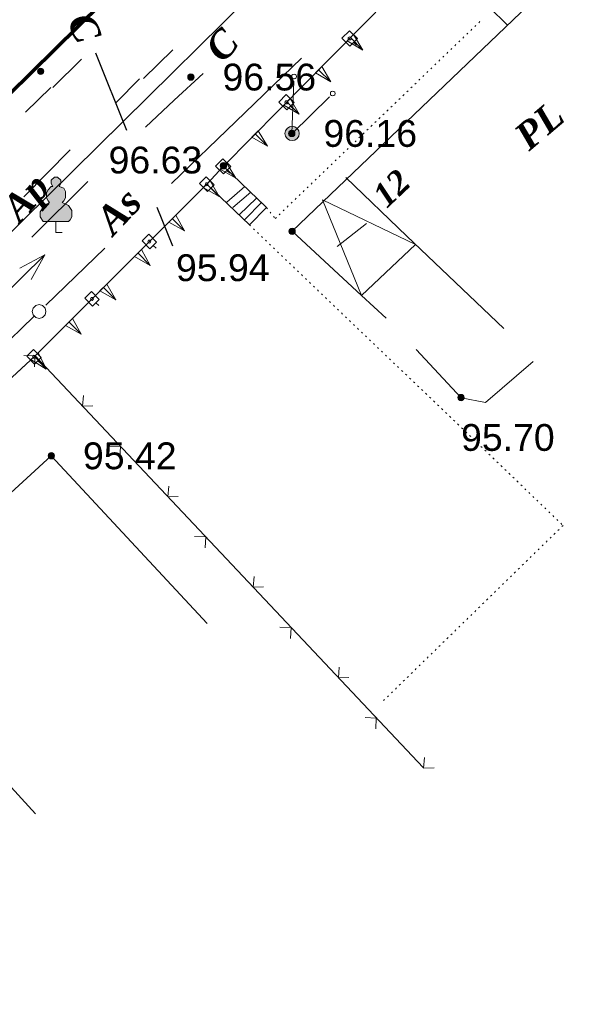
# Model space of a CAD drawing. Header units: millimetres. Extents: x 9396 to 25236, y 15106 to 31102.
# Tile 12 of 256: x 9636 to 9672, y 15907 to 15969. Entities that reach past the tile are written whole.
import ezdxf
from ezdxf.enums import TextEntityAlignment as Align

# ---------------------------------------------------------------- set-up
doc = ezdxf.new("R2010")
doc.units = ezdxf.units.MM
doc.linetypes.add('DOT', pattern=[0.25, 0, -0.25])
doc.linetypes.add('HIDDEN', pattern=[0.375, 0.25, -0.125])
for name, color, linetype, lineweight, true_color in [('1001010', 7, 'Continuous', 9, 0x000000), ('10010230', 7, 'Continuous', 20, 0x000000), ('1060000', 7, 'Continuous', 9, 0x000000), ('1070000', 7, 'DOT', 9, 0x000000), ('2030012', 7, 'Continuous', 9, 0x000000), ('21100200', 7, 'HIDDEN', 0, 0x800080), ('3000113', 7, 'Continuous', 9, 0x000000), ('3000130', 7, 'Continuous', 9, 0x000000), ('3000220', 7, 'Continuous', 9, 0x000000), ('3000260', 7, 'Continuous', 9, 0x000000), ('4000210', 7, 'Continuous', 9, 0x000000), ('5010210', 7, 'Continuous', 20, 0x008000), ('5010320', 7, 'Continuous', 20, 0x800000), ('6011210', 1, 'Continuous', 9, 0xff0000), ('7010120', 7, 'Continuous', 9, 0x000080), ('9010110', 7, 'Continuous', 9, 0x000000), ('9010120', 7, 'Continuous', 20, 0x000000)]:
    doc.layers.add(name, color=color, linetype=linetype, lineweight=lineweight, true_color=true_color)
doc.layers.add('Канализация', color=1, linetype='Continuous', lineweight=70)
doc.styles.add('1', font='timesbi.ttf', dxfattribs={"height": 0.00127})
doc.styles.add('10', font='timesbi.ttf', dxfattribs={"height": 0.001481})
doc.styles.add('3', font='timesbi.ttf', dxfattribs={"height": 0.001693})
doc.styles.add('9', font='timesbi.ttf', dxfattribs={"height": 0.001693})
doc.styles.add('F2', font='arial.ttf', dxfattribs={"height": 0.001693})

# ---------------------------------------------------------------- blocks, each defined once
blk = doc.blocks.new('SYMBOL21100200')
at = {"true_color": 0x800080}
h = blk.add_hatch(color=216, dxfattribs=at)
edge = h.paths.add_edge_path()
edge.add_arc((0, 0), 0.1, 0, 360)
at = {"color": 216, "linetype": 'Continuous', "lineweight": 0, "true_color": 0x800080}
blk.add_circle((0, 0), 0.1, dxfattribs=at)
blk = doc.blocks.new('SYMBOL2030012')
at = {"true_color": 0xffffff}
h = blk.add_hatch(color=7, dxfattribs=at)
edge = h.paths.add_edge_path()
edge.add_arc((0, 0), 0.225, 0, 360)
at = {"true_color": 0x000000}
h = blk.add_hatch(color=18, dxfattribs=at)
edge = h.paths.add_edge_path()
edge.add_arc((0, 0), 0.05, 0, 360)
at = {"color": 18, "linetype": 'Continuous', "lineweight": 0, "true_color": 0x000000}
for radius in [0.225, 0.05]:
    blk.add_circle((0, 0), radius, dxfattribs=at)
blk = doc.blocks.new('SYMBOL4000210')
at = {"true_color": 0xffffff}
blk.add_hatch(color=7, dxfattribs=at).paths.add_polyline_path([(0.05, 1.75), (-0.05, 1.75), (-0.15, 1.65), (-0.15, 1.55), (-0.1, 1.45), (-0.15, 1.45), (-0.25, 1.35), (-0.3, 1.25), (-0.3, 1.1), (-0.25, 1), (-0.2, 0.95), (-0.3, 0.9), (-0.35, 0.85), (-0.4, 0.8), (-0.5, 0.65), (-0.5, 0.5), (-0.4, 0.35), (-0.3, 0.35), (-0.1, 0.35), (0, 0.35), (0.15, 0.35), (0.4, 0.35), (0.45, 0.4), (0.5, 0.5), (0.5, 0.7), (0.4, 0.85), (0.2, 0.95), (0.25, 1), (0.3, 1.1), (0.3, 1.3), (0.25, 1.4), (0.1, 1.45), (0.15, 1.55), (0.15, 1.65)])
at = {"color": 18, "linetype": 'Continuous', "lineweight": 0, "true_color": 0x000000, "flags": 128}
blk.add_lwpolyline([(0.05, 1.75), (-0.05, 1.75), (-0.15, 1.65), (-0.15, 1.55), (-0.1, 1.45), (-0.15, 1.45), (-0.25, 1.35), (-0.3, 1.25), (-0.3, 1.1), (-0.25, 1), (-0.2, 0.95), (-0.3, 0.9), (-0.35, 0.85), (-0.4, 0.8), (-0.5, 0.65), (-0.5, 0.5), (-0.4, 0.35), (-0.3, 0.35), (-0.1, 0.35), (0, 0.35), (0.15, 0.35), (0.4, 0.35), (0.45, 0.4), (0.5, 0.5), (0.5, 0.7), (0.4, 0.85), (0.2, 0.95), (0.25, 1), (0.3, 1.1), (0.3, 1.3), (0.25, 1.4), (0.1, 1.45), (0.15, 1.55), (0.15, 1.65), (0.05, 1.75)], close=True, dxfattribs=at)
blk.add_lwpolyline([(0, 0.35), (0, 0), (0.2, 0)], dxfattribs=at)

msp = doc.modelspace()

# ---------------------------------------------------------------- linework, layer by layer
at = {"layer": '1001010', "color": 253}
for p, q in [((9653.618, 15955.997), (9673.038, 15974.577)), ((9660.869, 15955.689), (9657.014, 15959.394)), ((9649.483, 15957.836), (9650.62, 15958.825)), ((9649.879, 15957.49), (9651.016, 15958.479)), ((9650.274, 15957.045), (9651.362, 15958.083)), ((9650.62, 15956.748), (9651.708, 15957.836)), ((9658.321, 15956.5), (9656.469, 15955.045)), ((9660.869, 15955.689), (9666.996, 15949.863)), ((9638.398, 15941.817), (9648.247, 15931.223))]:
    msp.add_line(p, q, dxfattribs=at)
for points in [[(9673.038, 15974.577, 14.949), (9668.448, 15978.906, 14.949), (9662.602, 15973.575, 14.949), (9667.235, 15969.026, 14.949)], [(9650.917, 15956.402, 0), (9648.222, 15958.973, 0), (9649.278, 15960.117, 0)], [(9649.278, 15960.117, 0), (9652.005, 15957.49, 0), (9650.917, 15956.402, 0)], [(9658.012, 15951.952, 0), (9655.54, 15957.984, 0), (9661.424, 15955.166, 0)], [(9653.618, 15955.997, 0), (9658.012, 15951.952, 0), (9661.424, 15955.166, 0)], [(9638.398, 15941.817, 0), (9626.598, 15931.017, 0), (9637.401, 15919.215, 0)]]:
    msp.add_polyline3d(points, dxfattribs=at)
at = {"layer": '10010230', "color": 253}
for p, q in [((9649.278, 15960.117), (9663.31, 15974.299)), ((9657.301, 15968.227), (9658.081, 15967.447)), ((9655.291, 15966.197), (9656.071, 15965.427)), ((9653.291, 15964.167), (9654.071, 15963.397)), ((9651.281, 15962.147), (9652.061, 15961.367)), ((9649.281, 15960.117), (9650.061, 15959.347)), ((9648.221, 15958.977), (9649.001, 15958.197)), ((9646.041, 15956.797), (9646.821, 15956.017)), ((9643.871, 15954.627), (9644.651, 15953.847)), ((9641.691, 15952.447), (9642.471, 15951.677)), ((9639.511, 15950.277), (9640.291, 15949.497)), ((9637.341, 15948.107), (9638.081, 15947.297))]:
    msp.add_line(p, q, dxfattribs=at)
for points in [[(9657.101, 15968.017, 0), (9658.081, 15967.447, 0), (9657.501, 15968.427, 0)], [(9655.091, 15965.997, 0), (9656.071, 15965.427, 0), (9655.491, 15966.397, 0)], [(9653.091, 15963.967, 0), (9654.071, 15963.397, 0), (9653.491, 15964.377, 0)], [(9651.081, 15961.937, 0), (9652.061, 15961.367, 0), (9651.481, 15962.347, 0)], [(9649.081, 15959.917, 0), (9650.061, 15959.347, 0), (9649.481, 15960.317, 0)], [(9648.001, 15958.757, 0), (9649.001, 15958.197, 0), (9648.441, 15959.187, 0)], [(9623.784, 15935.573, 0), (9637.369, 15948.133, 0), (9648.222, 15958.973, 0)], [(9645.831, 15956.577, 0), (9646.821, 15956.017, 0), (9646.261, 15957.017, 0)], [(9643.651, 15954.407, 0), (9644.651, 15953.847, 0), (9644.091, 15954.847, 0)], [(9641.471, 15952.237, 0), (9642.471, 15951.677, 0), (9641.911, 15952.667, 0)], [(9639.301, 15950.057, 0), (9640.291, 15949.497, 0), (9639.731, 15950.497, 0)], [(9637.111, 15947.897, 0), (9638.081, 15947.297, 0), (9637.981, 15947.497, 0), (9637.561, 15948.317, 0)]]:
    msp.add_polyline3d(points, dxfattribs=at)
for points in [[(9657.101, 15968.017, 0), (9658.081, 15967.447, 0), (9657.501, 15968.427, 0), (9657.101, 15968.017, 0)], [(9655.091, 15965.997, 0), (9656.071, 15965.427, 0), (9655.491, 15966.397, 0), (9655.091, 15965.997, 0)], [(9653.091, 15963.967, 0), (9654.071, 15963.397, 0), (9653.491, 15964.377, 0), (9653.091, 15963.967, 0)], [(9651.081, 15961.937, 0), (9652.061, 15961.367, 0), (9651.481, 15962.347, 0), (9651.081, 15961.937, 0)], [(9649.081, 15959.917, 0), (9650.061, 15959.347, 0), (9649.481, 15960.317, 0), (9649.081, 15959.917, 0)], [(9648.001, 15958.757, 0), (9649.001, 15958.197, 0), (9648.441, 15959.187, 0), (9648.001, 15958.757, 0)], [(9645.831, 15956.577, 0), (9646.821, 15956.017, 0), (9646.261, 15957.017, 0), (9645.831, 15956.577, 0)], [(9643.651, 15954.407, 0), (9644.651, 15953.847, 0), (9644.091, 15954.847, 0), (9643.651, 15954.407, 0)], [(9641.471, 15952.237, 0), (9642.471, 15951.677, 0), (9641.911, 15952.667, 0), (9641.471, 15952.237, 0)], [(9639.301, 15950.057, 0), (9640.291, 15949.497, 0), (9639.731, 15950.497, 0), (9639.301, 15950.057, 0)], [(9637.111, 15947.897, 0), (9638.081, 15947.297, 0), (9637.981, 15947.497, 0), (9637.561, 15948.317, 0), (9637.371, 15948.137, 0), (9637.111, 15947.897, 0)]]:
    msp.add_polyline3d(points, close=True, dxfattribs=at)
at = {"layer": '1060000', "color": 253}
msp.add_line((9601.678, 15922.277), (9663.018, 15982.737), dxfattribs=at)
at = {"layer": '1070000', "color": 253}
msp.add_line((9650.917, 15956.402), (9665.305, 15942.657), dxfattribs=at)
for points in [[(9652.005, 15957.49, 0), (9652.549, 15956.798, 0), (9665.602, 15969.356, 0)], [(9665.305, 15942.657, 0), (9670.744, 15937.416, 0), (9659.224, 15926.192, 0)]]:
    msp.add_polyline3d(points, dxfattribs=at)
at = {"layer": '3000113', "color": 253}
msp.add_line((9659.563, 15950.512), (9658.012, 15951.952), dxfattribs=at)
msp.add_polyline3d([(9661.457, 15948.523, 0), (9664.298, 15945.477, 0), (9665.838, 15945.177, 0), (9668.847, 15947.765, 0)], dxfattribs=at)
at = {"layer": '3000130', "color": 253}
for p, q in [((9661.25, 15972.218), (9649.278, 15960.117)), ((9657.681, 15967.757), (9657.501, 15967.937)), ((9653.691, 15963.727), (9653.511, 15963.897)), ((9649.681, 15959.677), (9649.501, 15959.847)), ((9648.222, 15958.973), (9637.369, 15948.133)), ((9648.651, 15958.547), (9648.471, 15958.727)), ((9645.021, 15954.927), (9644.841, 15955.107)), ((9641.391, 15951.307), (9641.211, 15951.477)), ((9637.731, 15947.647), (9637.551, 15947.817))]:
    msp.add_line(p, q, dxfattribs=at)
for points in [[(9657.241, 15968.667, 0), (9656.771, 15968.187, 0), (9657.271, 15967.697, 0), (9657.741, 15968.167, 0), (9657.241, 15968.667, 0)], [(9657.261, 15968.087, 0), (9657.301, 15968.097, 0), (9657.341, 15968.137, 0), (9657.351, 15968.177, 0), (9657.341, 15968.227, 0), (9657.301, 15968.267, 0), (9657.261, 15968.277, 0), (9657.211, 15968.267, 0), (9657.171, 15968.227, 0), (9657.161, 15968.177, 0), (9657.171, 15968.137, 0), (9657.211, 15968.097, 0), (9657.261, 15968.087, 0)], [(9653.241, 15964.627, 0), (9652.781, 15964.157, 0), (9653.281, 15963.667, 0), (9653.741, 15964.137, 0), (9653.241, 15964.627, 0)], [(9653.261, 15964.047, 0), (9653.311, 15964.057, 0), (9653.351, 15964.097, 0), (9653.361, 15964.147, 0), (9653.351, 15964.197, 0), (9653.311, 15964.227, 0), (9653.261, 15964.237, 0), (9653.211, 15964.227, 0), (9653.181, 15964.197, 0), (9653.161, 15964.147, 0), (9653.181, 15964.097, 0), (9653.211, 15964.057, 0), (9653.261, 15964.047, 0)], [(9649.241, 15960.577, 0), (9648.771, 15960.107, 0), (9649.271, 15959.617, 0), (9649.741, 15960.087, 0), (9649.241, 15960.577, 0)], [(9649.251, 15959.997, 0), (9649.301, 15960.007, 0), (9649.341, 15960.047, 0), (9649.351, 15960.097, 0), (9649.341, 15960.147, 0), (9649.301, 15960.177, 0), (9649.251, 15960.187, 0), (9649.211, 15960.177, 0), (9649.171, 15960.147, 0), (9649.161, 15960.097, 0), (9649.171, 15960.047, 0), (9649.211, 15960.007, 0), (9649.251, 15959.997, 0)], [(9648.191, 15959.437, 0), (9647.761, 15959.007, 0), (9648.261, 15958.517, 0), (9648.681, 15958.937, 0), (9648.191, 15959.437, 0)], [(9648.221, 15958.877, 0), (9648.271, 15958.897, 0), (9648.301, 15958.927, 0), (9648.311, 15958.977, 0), (9648.301, 15959.017, 0), (9648.271, 15959.057, 0), (9648.221, 15959.067, 0), (9648.171, 15959.057, 0), (9648.141, 15959.017, 0), (9648.131, 15958.977, 0), (9648.141, 15958.927, 0), (9648.171, 15958.897, 0), (9648.221, 15958.877, 0)], [(9644.561, 15955.807, 0), (9644.141, 15955.387, 0), (9644.631, 15954.887, 0), (9645.051, 15955.317, 0), (9644.561, 15955.807, 0)], [(9644.591, 15955.257, 0), (9644.641, 15955.267, 0), (9644.671, 15955.307, 0), (9644.691, 15955.347, 0), (9644.671, 15955.397, 0), (9644.641, 15955.427, 0), (9644.591, 15955.447, 0), (9644.551, 15955.427, 0), (9644.511, 15955.397, 0), (9644.501, 15955.347, 0), (9644.511, 15955.307, 0), (9644.551, 15955.267, 0), (9644.591, 15955.257, 0)], [(9640.931, 15952.187, 0), (9640.511, 15951.767, 0), (9641.001, 15951.267, 0), (9641.431, 15951.687, 0), (9640.931, 15952.187, 0)], [(9640.971, 15951.637, 0), (9641.011, 15951.647, 0), (9641.051, 15951.677, 0), (9641.061, 15951.727, 0), (9641.051, 15951.777, 0), (9641.011, 15951.807, 0), (9640.971, 15951.817, 0), (9640.921, 15951.807, 0), (9640.891, 15951.777, 0), (9640.871, 15951.727, 0), (9640.891, 15951.677, 0), (9640.921, 15951.647, 0), (9640.971, 15951.637, 0)], [(9637.271, 15948.527, 0), (9636.851, 15948.107, 0), (9637.341, 15947.607, 0), (9637.761, 15948.037, 0), (9637.271, 15948.527, 0)], [(9637.301, 15947.977, 0), (9637.351, 15947.987, 0), (9637.391, 15948.027, 0), (9637.401, 15948.067, 0), (9637.391, 15948.117, 0), (9637.351, 15948.147, 0), (9637.301, 15948.167, 0), (9637.261, 15948.147, 0), (9637.221, 15948.117, 0), (9637.211, 15948.067, 0), (9637.221, 15948.027, 0), (9637.261, 15947.987, 0), (9637.301, 15947.977, 0)]]:
    msp.add_polyline3d(points, close=True, dxfattribs=at)
at = {"layer": '3000220', "color": 253}
msp.add_line((9634.291, 15945.287), (9637.371, 15948.137), dxfattribs=at)
at = {"layer": '3000260', "color": 253}
msp.add_line((9637.369, 15948.133), (9661.894, 15922.125), dxfattribs=at)
for points in [[(9636.671, 15948.147, 0), (9637.381, 15948.127, 0), (9637.341, 15947.437, 0)], [(9640.431, 15945.617, 0), (9640.371, 15944.947, 0), (9641.031, 15944.977, 0)], [(9642.061, 15942.427, 0), (9642.771, 15942.407, 0), (9642.731, 15941.717, 0)], [(9645.821, 15939.897, 0), (9645.761, 15939.227, 0), (9646.421, 15939.257, 0)], [(9647.451, 15936.717, 0), (9648.161, 15936.697, 0), (9648.121, 15935.997, 0)], [(9651.211, 15934.187, 0), (9651.151, 15933.517, 0), (9651.811, 15933.547, 0)], [(9652.841, 15930.997, 0), (9653.551, 15930.977, 0), (9653.511, 15930.287, 0)], [(9656.601, 15928.467, 0), (9656.541, 15927.797, 0), (9657.201, 15927.827, 0)], [(9658.231, 15925.287, 0), (9658.941, 15925.257, 0), (9658.901, 15924.567, 0)], [(9661.991, 15922.757, 0), (9661.931, 15922.087, 0), (9662.591, 15922.107, 0)]]:
    msp.add_polyline3d(points, dxfattribs=at)
at = {"layer": '5010210'}
for p, q in [((9644.221, 15965.637, 118.425), (9646.071, 15967.457, 118.425)), ((9642.501, 15964.137, 118.425), (9643.971, 15965.627, 118.425)), ((9639.581, 15961.147, 118.425), (9636.661, 15958.167, 118.425))]:
    msp.add_line(p, q, dxfattribs=at)
at = {"layer": '5010320', "lineweight": 30}
for p, q in [((9641.201, 15967.277, 82.651), (9643.141, 15962.387, 82.651)), ((9648.001, 15965.967), (9646.171, 15964.277)), ((9646.171, 15964.277), (9644.341, 15962.577)), ((9637.161, 15955.637), (9640.711, 15959.147)), ((9646.071, 15955.057, 82.651), (9645.091, 15957.497, 82.651))]:
    msp.add_line(p, q, dxfattribs=at)
at = {"layer": '6011210'}
msp.add_line((9634.478, 15951.077), (9637.979, 15954.506), dxfattribs=at)
msp.add_polyline3d([(9636.414, 15953.674, 0), (9637.979, 15954.506, 0), (9637.979, 15954.506, 0), (9637.114, 15952.959, 0)], dxfattribs=at)
at = {"layer": '7010120'}
for p, q in [((9640.301, 15966.867, 24.368), (9638.491, 15965.087, 24.368)), ((9638.361, 15965.077), (9636.761, 15963.527))]:
    msp.add_line(p, q, dxfattribs=at)
at = {"layer": '9010110', "color": 253}
for p, q in [((9653.598, 15962.177, 51.617), (9653.728, 15965.475, 51.617)), ((9653.618, 15962.177), (9655.971, 15964.491))]:
    msp.add_line(p, q, dxfattribs=at)
for points in [[(9653.89, 15965.775, 51.617), (9653.87, 15965.85, 51.617), (9653.815, 15965.905, 51.617), (9653.74, 15965.925, 51.617), (9653.665, 15965.905, 51.617), (9653.61, 15965.85, 51.617), (9653.59, 15965.775, 51.617), (9653.61, 15965.7, 51.617), (9653.665, 15965.645, 51.617), (9653.74, 15965.625, 51.617), (9653.815, 15965.645, 51.617), (9653.87, 15965.7, 51.617), (9653.89, 15965.775, 51.617)], [(9656.335, 15964.701, 0), (9656.315, 15964.776, 0), (9656.26, 15964.831, 0), (9656.185, 15964.851, 0), (9656.11, 15964.831, 0), (9656.055, 15964.776, 0), (9656.035, 15964.701, 0), (9656.055, 15964.626, 0), (9656.11, 15964.571, 0), (9656.185, 15964.551, 0), (9656.26, 15964.571, 0), (9656.315, 15964.626, 0), (9656.335, 15964.701, 0)]]:
    msp.add_polyline3d(points, close=True, dxfattribs=at)
at = {"layer": '9010110'}
msp.add_point((9653.769, 15966.494, 51.617), dxfattribs=at)
at = {"layer": '9010120', "color": 253}
for p, q in [((9654.221, 15966.927), (9650.071, 15962.927)), ((9650.071, 15962.927), (9646.001, 15959.007)), ((9638.041, 15951.337), (9641.771, 15954.927)), ((9633.471, 15946.937), (9637.291, 15950.617))]:
    msp.add_line(p, q, dxfattribs=at)
msp.add_polyline3d([(9637.621, 15950.497, 0), (9637.841, 15950.557, 0), (9638.001, 15950.717, 0), (9638.051, 15950.937, 0), (9638.001, 15951.147, 0), (9637.841, 15951.307, 0), (9637.621, 15951.367, 0), (9637.411, 15951.307, 0), (9637.251, 15951.147, 0), (9637.191, 15950.937, 0), (9637.251, 15950.717, 0), (9637.411, 15950.557, 0), (9637.621, 15950.497, 0)], close=True, dxfattribs=at)
at = {"layer": 'Канализация', "elevation": 52.999}
msp.add_lwpolyline([(9914.693, 16236.9), (9847.904, 16170.759), (9810.822, 16135.986), (9742.861, 16069.19), (9687.396, 16015.323), (9643.018, 15971.828), (9587.247, 15916.921), (9623.263, 15879.347), (9650.115, 15847.958), (9712.443, 15775.708), (9736.353, 15743.371), (9741.611, 15737.932), (9782.579, 15743.834)], dxfattribs=at)

# ---------------------------------------------------------------- block references
at = {"layer": '2030012', "color": 253, "xscale": 2, "yscale": 2, "zscale": 2}
msp.add_blockref('SYMBOL2030012', (9653.618, 15962.177), dxfattribs=at)
at = {"layer": '21100200', "xscale": 2, "yscale": 2, "zscale": 2}
for p in [(9637.728, 15966.104, 192.64), (9647.218, 15965.737, 193.12), (9653.598, 15962.177, 192.32), (9649.278, 15960.137, 193.26), (9653.618, 15955.997, 191.88), (9664.298, 15945.497, 191.4), (9638.398, 15941.817, 190.84)]:
    msp.add_blockref('SYMBOL21100200', p, dxfattribs=at)
at = {"layer": '4000210', "color": 253, "xscale": 2, "yscale": 2, "zscale": 2}
msp.add_blockref('SYMBOL4000210', (9638.69, 15955.917, 139.938), dxfattribs=at)

# ---------------------------------------------------------------- texts
at = {"layer": '1001010', "color": 253, "style": '9'}
msp.add_text('PL', height=1.693, rotation=40.3, dxfattribs=at).set_placement((9668.048, 15961.667), align=Align.MIDDLE_LEFT)
at = {"layer": '1001010', "color": 1, "true_color": 0xff0000, "style": '10'}
msp.add_text('12', height=1.4813, rotation=43.5, dxfattribs=at).set_placement((9659.088, 15957.947), align=Align.MIDDLE_LEFT)
at = {"layer": '1060000', "color": 253, "style": '1'}
msp.add_text('As', height=1.7531, rotation=46.9, dxfattribs=at).set_placement((9641.688, 15956.267, 12.1), align=Align.MIDDLE_LEFT)
at = {"layer": '21100200', "color": 253, "style": 'F2'}
for s, p in [('96.56', (9649.218, 15965.737, 193.12)), ('96.16', (9655.598, 15962.177, 192.32)), ('96.63', (9642.018, 15960.497)), ('95.94', (9646.278, 15953.697, 191.88)), ('95.70', (9664.298, 15942.977, 191.4)), ('95.42', (9640.398, 15941.817, 190.84))]:
    msp.add_text(s, height=1.693, dxfattribs=at).set_placement(p, align=Align.MIDDLE_LEFT)
at = {"layer": '5010210', "color": 253, "style": '3'}
msp.add_text('Ap', height=1.693, rotation=47.9, dxfattribs=at).set_placement((9635.781, 15957.042, 0.005), align=Align.MIDDLE_LEFT)
at = {"layer": '5010320', "color": 253, "style": '3'}
for rotation, p in [(294.5, (9640.136, 15969.617, -0.009)), (47.6, (9648.606, 15967.132))]:
    msp.add_text('C', height=1.693, rotation=rotation, dxfattribs=at).set_placement(p, align=Align.MIDDLE_LEFT)

doc.saveas('drawing.dxf')
